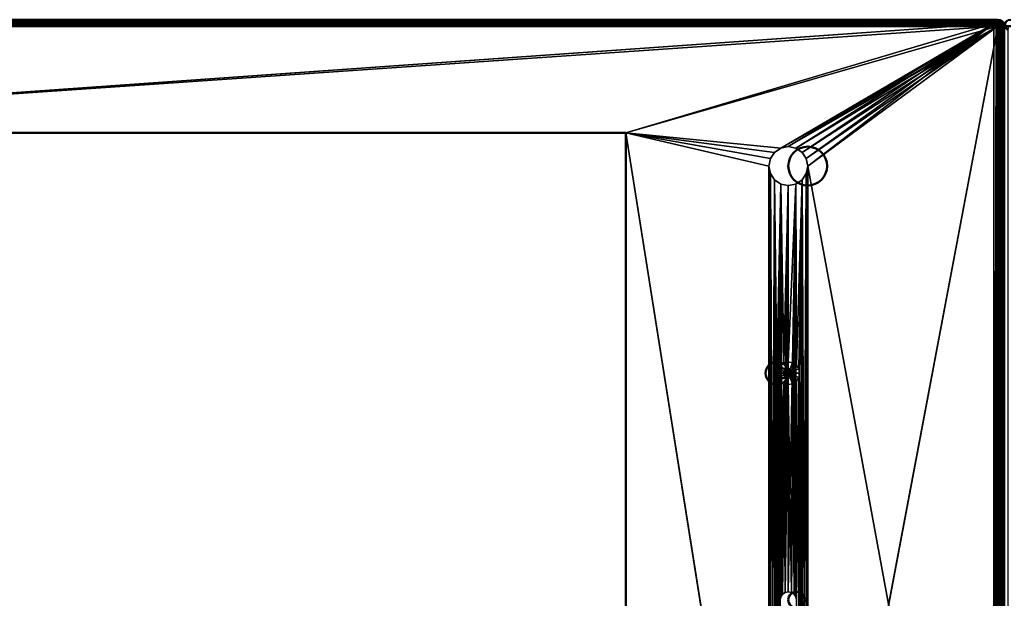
# Model space of a CAD drawing. Header units: millimetres. Extents: x -10 to 1197, y -358 to 10.
# Tile 4 of 8: x 294 to 598, y -179 to 0. Entities that reach past the tile are written whole.
import ezdxf

# ---------------------------------------------------------------- set-up
doc = ezdxf.new("R2010")
doc.units = ezdxf.units.MM
doc.header["$MEASUREMENT"] = 0
doc.layers.add('0 Misc', color=7, linetype='Continuous', lineweight=35)
doc.layers.add('10 Raster Images', color=7, linetype='Continuous', lineweight=35)

msp = doc.modelspace()

# ---------------------------------------------------------------- linework, layer by layer
at = {"layer": '0 Misc', "color": 160, "linetype": 'Continuous', "lineweight": 50}
for p, q in [((2, 0, 2), (596.43, 0, 2)), ((596.43, 0, 2), (595.21, -1.21, 69.96)), ((596.43, -2, -0.04), (2, -2, -0.04)), ((3.21, -1.21, 69.96), (595.21, -1.21, 69.96)), ((596.43, -356.43, -0.04), (596.43, -2, -0.04)), ((597.21, -3.21, 69.96), (598.43, -2, 2)), ((598.43, -2, 2), (598.43, -356.43, 2)), ((598.43, -356.43, 2), (598.43, -2, 2)), ((598.43, -2, 2), (599.64, -3.21, 69.96)), ((597.21, -3.21, 69.96), (597.21, -355.21, 69.96)), ((116.91, -34.91, 69.96), (481.51, -34.91, 69.96)), ((481.51, -34.91, -0.04), (116.91, -34.91, -0.04)), ((481.51, -34.91, 69.96), (481.51, -323.51, 69.96)), ((481.51, -34.91, 69.96), (481.51, -34.91, -0.04)), ((481.51, -323.51, -0.04), (481.51, -34.91, -0.04))]:
    msp.add_line(p, q, dxfattribs=at).dxf.unprotected_set("ltscale", 0)
at = {"layer": '0 Misc', "color": 160, "linetype": 'Continuous', "lineweight": 25}
for p, q in [((595.21, -1.21, 69.96), (116.91, -34.91, 69.96)), ((116.91, -34.91, -0.04), (596.43, -2, -0.04)), ((595.21, -1.21, 69.96), (481.51, -34.91, 69.96)), ((481.51, -34.91, -0.04), (596.43, -2, -0.04)), ((595.21, -1.21, 69.96), (529.42, -39.67, 69.96)), ((529.42, -39.67, -0.04), (596.43, -2, -0.04)), ((595.21, -1.21, 69.96), (531.71, -39.21, 69.96)), ((531.71, -39.21, -0.04), (596.43, -2, -0.04)), ((595.21, -1.21, 69.96), (534.01, -39.67, 69.96)), ((534.01, -39.67, -0.04), (596.43, -2, -0.04)), ((595.21, -1.21, 69.96), (535.96, -40.97, 69.96)), ((535.96, -40.97, -0.04), (596.43, -2, -0.04)), ((595.21, -1.21, 69.96), (537.26, -42.92, 69.96)), ((537.26, -42.92, -0.04), (596.43, -2, -0.04)), ((537.71, -45.21, 69.96), (595.21, -1.21, 69.96)), ((537.71, -45.21, -0.04), (596.43, -2, -0.04)), ((537.71, -313.21, -0.04), (596.43, -2, -0.04)), ((595.21, -1.21, 69.96), (595.21, -357.21, 69.96)), ((595.98, -1.37, 69.96), (595.21, -357.21, 69.96)), ((595.98, -1.37, 69.96), (595.98, -357.06, 69.96)), ((596.63, -1.8, 69.96), (595.98, -357.06, 69.96)), ((596.63, -1.8, 69.96), (596.63, -356.63, 69.96)), ((597.06, -2.45, 69.96), (596.63, -356.63, 69.96)), ((597.06, -2.45, 69.96), (597.06, -355.98, 69.96)), ((597.21, -3.21, 69.96), (597.06, -355.98, 69.96)), ((481.51, -34.91, 69.96), (525.71, -313.21, 69.96)), ((529.42, -39.67, 69.96), (481.51, -34.91, 69.96)), ((527.47, -40.97, 69.96), (481.51, -34.91, 69.96)), ((526.17, -42.92, 69.96), (481.51, -34.91, 69.96)), ((525.71, -45.21, 69.96), (481.51, -34.91, 69.96)), ((481.51, -34.91, -0.04), (529.42, -39.67, -0.04)), ((481.51, -34.91, -0.04), (527.47, -40.97, -0.04)), ((481.51, -34.91, -0.04), (526.17, -42.92, -0.04)), ((481.51, -34.91, -0.04), (525.71, -45.21, -0.04)), ((525.71, -313.21, -0.04), (481.51, -34.91, -0.04)), ((525.71, -313.21, 69.96), (525.71, -45.21, 69.96)), ((525.71, -45.21, 69.96), (526.17, -310.92, 69.96)), ((525.71, -45.21, -0.04), (525.71, -313.21, -0.04)), ((537.26, -310.92, -0.04), (537.71, -45.21, -0.04)), ((537.71, -313.21, 69.96), (537.71, -45.21, 69.96)), ((537.71, -45.21, 69.96), (595.21, -357.21, 69.96)), ((537.71, -45.21, -0.04), (537.71, -313.21, -0.04)), ((525.71, -313.21, -0.04), (526.17, -47.51, -0.04)), ((526.17, -47.51, 69.96), (526.17, -310.92, 69.96)), ((526.17, -47.51, 69.96), (527.47, -308.97, 69.96)), ((526.17, -310.92, -0.04), (526.17, -47.51, -0.04)), ((535.96, -308.97, -0.04), (537.26, -47.51, -0.04)), ((537.26, -47.51, 69.96), (537.26, -310.92, 69.96)), ((537.26, -47.51, 69.96), (537.71, -313.21, 69.96)), ((537.26, -310.92, -0.04), (537.26, -47.51, -0.04)), ((526.17, -310.92, -0.04), (527.47, -49.46, -0.04)), ((527.47, -49.46, 69.96), (527.47, -308.97, 69.96)), ((527.47, -49.46, 69.96), (528.21, -249.21, 69.96)), ((527.47, -49.46, 69.96), (528.21, -109.21, 69.96)), ((527.47, -308.97, -0.04), (527.47, -49.46, -0.04)), ((527.47, -308.97, -0.04), (529.42, -50.76, -0.04)), ((529.42, -50.76, 69.96), (528.21, -109.21, 69.96)), ((529.42, -50.76, 69.96), (528.48, -107.87, 69.96)), ((529.21, -179.21, -0.04), (529.42, -50.76, -0.04)), ((529.42, -50.76, 69.96), (529.24, -106.74, 69.96)), ((529.4, -178.26, -0.04), (529.42, -50.76, -0.04)), ((529.42, -50.76, 69.96), (530.37, -105.98, 69.96)), ((529.95, -177.45, -0.04), (529.42, -50.76, -0.04)), ((529.95, -177.45, -0.04), (531.71, -51.21, -0.04)), ((531.71, -51.21, 69.96), (530.37, -105.98, 69.96)), ((530.76, -176.9, -0.04), (531.71, -51.21, -0.04)), ((534.01, -50.76, 69.96), (531.71, -105.71, 69.96)), ((531.71, -176.71, -0.04), (534.01, -50.76, -0.04)), ((531.71, -51.21, 69.96), (531.71, -105.71, 69.96)), ((531.71, -176.71, -0.04), (531.71, -51.21, -0.04)), ((532.67, -176.9, -0.04), (534.01, -50.76, -0.04)), ((534.01, -50.76, 69.96), (533.05, -105.98, 69.96)), ((533.48, -177.45, -0.04), (534.01, -50.76, -0.04)), ((534.01, -50.76, 69.96), (534.19, -106.74, 69.96)), ((534.02, -178.26, -0.04), (534.01, -50.76, -0.04)), ((534.02, -178.26, -0.04), (535.96, -49.46, -0.04)), ((535.96, -49.46, 69.96), (534.19, -106.74, 69.96)), ((534.21, -179.21, -0.04), (535.96, -49.46, -0.04)), ((535.96, -49.46, 69.96), (534.95, -107.87, 69.96)), ((535.96, -49.46, 69.96), (535.21, -109.21, 69.96)), ((535.96, -49.46, 69.96), (535.21, -249.21, 69.96)), ((535.96, -49.46, 69.96), (535.96, -308.97, 69.96)), ((535.96, -49.46, 69.96), (537.26, -310.92, 69.96)), ((535.96, -308.97, -0.04), (535.96, -49.46, -0.04)), ((528.21, -109.21, 69.96), (528.21, -249.21, 69.96)), ((530.33, -108.64, 79.96), (530.33, -109.79, 79.96)), ((530.33, -108.64, 79.96), (530.65, -110.27, 79.96)), ((530.65, -108.15, 79.96), (530.65, -110.27, 79.96)), ((530.65, -108.15, 79.96), (531.14, -110.6, 79.96)), ((531.14, -107.83, 79.96), (531.14, -110.6, 79.96)), ((531.14, -107.83, 79.96), (531.71, -110.71, 79.96)), ((531.71, -107.71, 79.96), (531.71, -110.71, 79.96)), ((531.71, -107.71, 79.96), (532.29, -110.6, 79.96)), ((532.29, -107.83, 79.96), (532.29, -110.6, 79.96)), ((532.29, -107.83, 79.96), (532.77, -110.27, 79.96)), ((532.77, -108.15, 79.96), (532.77, -110.27, 79.96)), ((532.77, -108.15, 79.96), (533.1, -109.79, 79.96)), ((533.1, -108.64, 79.96), (533.1, -109.79, 79.96)), ((535.21, -109.21, 69.96), (534.95, -247.87, 69.96)), ((535.21, -109.21, 69.96), (535.21, -249.21, 69.96)), ((528.48, -110.55, 69.96), (528.21, -249.21, 69.96)), ((528.48, -110.55, 69.96), (528.48, -247.87, 69.96)), ((529.24, -111.69, 69.96), (528.48, -247.87, 69.96)), ((529.24, -111.69, 69.96), (529.21, -179.21, 69.96)), ((529.24, -111.69, 69.96), (529.4, -178.26, 69.96)), ((530.37, -112.45, 69.96), (529.4, -178.26, 69.96)), ((530.37, -112.45, 69.96), (529.95, -177.45, 69.96)), ((530.37, -112.45, 69.96), (530.76, -176.9, 69.96)), ((533.05, -112.45, 69.96), (532.67, -176.9, 69.96)), ((533.05, -112.45, 69.96), (533.48, -177.45, 69.96)), ((534.19, -111.69, 69.96), (533.48, -177.45, 69.96)), ((534.19, -111.69, 69.96), (534.02, -178.26, 69.96)), ((534.19, -111.69, 69.96), (534.21, -179.21, 69.96)), ((534.21, -179.21, 69.96), (534.95, -110.55, 69.96)), ((534.95, -110.55, 69.96), (534.95, -247.87, 69.96)), ((531.71, -112.71, 69.96), (530.76, -176.9, 69.96)), ((531.71, -112.71, 69.96), (531.71, -176.71, 69.96)), ((531.71, -112.71, 69.96), (532.67, -176.9, 69.96))]:
    msp.add_line(p, q, dxfattribs=at).dxf.unprotected_set("ltscale", 0)
at = {"layer": '0 Misc', "color": 160, "linetype": 'Continuous', "lineweight": 50}
for centre, radius in [((537.71, -45.21, 69.96), 6), ((537.71, -45.21, -0.04), 6), ((528.21, -109.21, 69.96), 3.5), ((528.21, -109.21, 77.96), 3.5), ((530.21, -109.21, 79.96), 1.5), ((534.21, -179.21, 69.96), 2.5), ((534.21, -179.21, -0.04), 2.5)]:
    msp.add_circle(centre, radius, dxfattribs=at).dxf.unprotected_set("ltscale", 0)
at = {"layer": '0 Misc', "color": 160, "linetype": 'Continuous', "lineweight": 50, "extrusion": (-1, 4.0596e-15, -2.27337e-13)}
msp.add_arc((2, 1.96, -596.43), 2, 178.977, 270, dxfattribs=at).dxf.unprotected_set("ltscale", 0)
at = {"layer": '0 Misc', "color": 160, "linetype": 'Continuous', "lineweight": 50, "extrusion": (-0.017846, -0.017849, 0.999681)}
msp.add_arc((423.18, 420.21, -8.64), 2, 45.0049, 134.9866, dxfattribs=at).dxf.unprotected_set("ltscale", 0)
at = {"layer": '0 Misc', "color": 160, "linetype": 'Continuous', "lineweight": 50, "extrusion": (0.017846, -0.017849, 0.999681)}
msp.add_arc((423.18, -425.76, 12.71), 2, 45.0134, 134.9951, dxfattribs=at).dxf.unprotected_set("ltscale", 0)
at = {"layer": '0 Misc', "color": 160, "linetype": 'Continuous', "lineweight": 50, "extrusion": (0, 0, -1)}
msp.add_arc((-595.21, -3.21, -69.96), 2, 90.0183, 179.9817, dxfattribs=at).dxf.unprotected_set("ltscale", 0)
at = {"layer": '0 Misc', "color": 160, "linetype": 'Continuous', "lineweight": 50, "extrusion": (0, -1, 0)}
msp.add_arc((596.43, 1.96, 2), 2, 270, 1.023, dxfattribs=at).dxf.unprotected_set("ltscale", 0)
at = {"layer": '0 Misc', "color": 160, "linetype": 'Continuous', "lineweight": 50, "extrusion": (2.53725e-16, -1, 5.68344e-14)}
msp.add_arc((600.43, 1.96, 2), 2, 178.977, 270, dxfattribs=at).dxf.unprotected_set("ltscale", 0)
at = {"layer": '0 Misc', "color": 7, "lineweight": 25}
for points, invisible_edges in [([(596.43, 0, 2), (2, 0, 2), (3.21, -1.21, 69.96)], 12), ([(2, 0, 2), (596.43, -0.09, 1.37), (2, -0.09, 1.37)], 1), ([(2, 0, 2), (596.43, 0, 2), (596.43, -0.09, 1.37)], 12), ([(596.43, 0, 2), (3.21, -1.21, 69.96), (595.21, -1.21, 69.96)], 1), ([(596.43, 0, 2), (595.21, -1.21, 69.96), (595.98, -1.37, 69.96)], 1), ([(596.43, 0, 2), (595.98, -1.37, 69.96), (597.19, -0.15, 2.01)], 1), ([(596.43, -0.09, 1.37), (2, -0.37, 0.81), (2, -0.09, 1.37)], 1), ([(596.43, -0.09, 1.37), (596.43, -0.37, 0.81), (2, -0.37, 0.81)], 12), ([(596.43, -0.37, 0.81), (2, -0.81, 0.35), (2, -0.37, 0.81)], 1), ([(596.43, -0.37, 0.81), (596.43, -0.81, 0.35), (2, -0.81, 0.35)], 12), ([(596.43, -0.81, 0.35), (2, -1.37, 0.06), (2, -0.81, 0.35)], 1), ([(596.43, -0.81, 0.35), (596.43, -1.37, 0.06), (2, -1.37, 0.06)], 12), ([(2, -1.37, 0.06), (596.43, -2, -0.04), (2, -2, -0.04)], 1), ([(2, -1.37, 0.06), (596.43, -1.37, 0.06), (596.43, -2, -0.04)], 12), ([(596.63, -1.8, 69.96), (597.19, -0.15, 2.01), (595.98, -1.37, 69.96)], 1), ([(597.05, -2, 0.06), (596.43, -356.43, -0.04), (596.43, -2, -0.04)], 1), ([(597.05, -2, 0.06), (597.05, -356.43, 0.06), (596.43, -356.43, -0.04)], 12), ([(596.54, -0.17, 1.16), (597.13, -0.48, 0.87), (596.62, -0.41, 0.76)], 1), ([(596.54, -0.17, 1.16), (597.04, -0.21, 1.31), (597.13, -0.48, 0.87)], 12), ([(596.62, -0.74, 0.42), (597.04, -1.28, 0.2), (596.54, -1.13, 0.17)], 1), ([(596.62, -0.41, 0.76), (597.13, -0.85, 0.49), (596.62, -0.74, 0.42)], 1), ([(596.62, -0.41, 0.76), (597.13, -0.48, 0.87), (597.13, -0.85, 0.49)], 12), ([(596.62, -0.74, 0.42), (597.13, -0.85, 0.49), (597.04, -1.28, 0.2)], 12), ([(596.63, -1.8, 69.96), (597.84, -0.59, 2.01), (597.19, -0.15, 2.01)], 12), ([(597.06, -2.45, 69.96), (597.84, -0.59, 2.01), (596.63, -1.8, 69.96)], 1), ([(597.5, -0.37, 1.5), (596.88, -0.06, 1.79), (597.33, -0.22, 2)], 1), ([(597.5, -0.37, 1.5), (597.04, -0.21, 1.31), (596.88, -0.06, 1.79)], 12), ([(597.33, -1.97, 0.18), (596.88, -1.75, 0.03), (597.04, -1.28, 0.2)], 12), ([(597.04, -0.21, 1.31), (597.59, -0.65, 1.04), (597.13, -0.48, 0.87)], 1), ([(597.04, -0.21, 1.31), (597.5, -0.37, 1.5), (597.59, -0.65, 1.04)], 12), ([(597.59, -1.03, 0.65), (597.04, -1.28, 0.2), (597.13, -0.85, 0.49)], 1), ([(597.59, -1.03, 0.65), (597.5, -1.48, 0.36), (597.04, -1.28, 0.2)], 12), ([(597.33, -1.97, 0.18), (597.04, -1.28, 0.2), (597.5, -1.48, 0.36)], 1), ([(597.62, -356.43, 0.35), (597.05, -2, 0.06), (597.62, -2, 0.35)], 1), ([(597.62, -356.43, 0.35), (597.05, -356.43, 0.06), (597.05, -2, 0.06)], 12), ([(597.06, -2.45, 69.96), (598.28, -1.23, 2.01), (597.84, -0.59, 2.01)], 12), ([(597.21, -3.21, 69.96), (598.28, -1.23, 2.01), (597.06, -2.45, 69.96)], 1), ([(597.59, -1.03, 0.65), (597.13, -0.48, 0.87), (597.59, -0.65, 1.04)], 1), ([(597.59, -1.03, 0.65), (597.13, -0.85, 0.49), (597.13, -0.48, 0.87)], 12), ([(597.21, -3.21, 69.96), (598.43, -2, 2), (598.28, -1.23, 2.01)], 12), ([(598.43, -356.43, 2), (598.43, -2, 2), (597.21, -3.21, 69.96)], 12), ([(597.97, -0.92, 1.29), (597.5, -0.37, 1.5), (597.88, -0.65, 1.73)], 1), ([(597.97, -0.92, 1.29), (597.59, -0.65, 1.04), (597.5, -0.37, 1.5)], 12), ([(597.59, -1.03, 0.65), (597.88, -1.72, 0.62), (597.5, -1.48, 0.36)], 1), ([(597.97, -1.28, 0.91), (597.59, -0.65, 1.04), (597.97, -0.92, 1.29)], 1), ([(597.97, -1.28, 0.91), (597.59, -1.03, 0.65), (597.59, -0.65, 1.04)], 12), ([(597.59, -1.03, 0.65), (597.97, -1.28, 0.91), (597.88, -1.72, 0.62)], 12), ([(598.06, -356.43, 0.81), (597.62, -2, 0.35), (598.06, -2, 0.81)], 1), ([(598.06, -356.43, 0.81), (597.62, -356.43, 0.35), (597.62, -2, 0.35)], 12), ([(598.24, -1.25, 1.57), (597.88, -0.65, 1.73), (598.17, -1.01, 1.97)], 1), ([(598.24, -1.25, 1.57), (597.97, -0.92, 1.29), (597.88, -0.65, 1.73)], 12), ([(597.97, -1.28, 0.91), (598.17, -1.97, 0.98), (597.88, -1.72, 0.62)], 1), ([(597.97, -0.92, 1.29), (598.24, -1.58, 1.23), (597.97, -1.28, 0.91)], 1), ([(597.97, -0.92, 1.29), (598.24, -1.25, 1.57), (598.24, -1.58, 1.23)], 12), ([(597.97, -1.28, 0.91), (598.24, -1.58, 1.23), (598.17, -1.97, 0.98)], 12), ([(598.34, -356.43, 1.37), (598.06, -2, 0.81), (598.34, -2, 1.37)], 1), ([(598.34, -356.43, 1.37), (598.06, -356.43, 0.81), (598.06, -2, 0.81)], 12), ([(598.39, -1.91, 1.61), (598.24, -1.25, 1.57), (598.39, -1.64, 1.89)], 1), ([(598.39, -1.91, 1.61), (598.24, -1.58, 1.23), (598.24, -1.25, 1.57)], 12), ([(598.43, -2, 2), (598.34, -356.43, 1.37), (598.34, -2, 1.37)], 1), ([(598.43, -2, 2), (598.43, -356.43, 2), (598.34, -356.43, 1.37)], 12), ([(598.43, -2, 2), (599.79, -2.45, 69.96), (598.58, -1.23, 2.01)], 1), ([(599.64, -355.21, 69.96), (598.43, -2, 2), (598.43, -356.43, 2)], 1), ([(599.64, -355.21, 69.96), (599.64, -3.21, 69.96), (598.43, -2, 2)], 12), ([(598.43, -2, 2), (599.64, -3.21, 69.96), (599.79, -2.45, 69.96)], 1), ([(598.43, -356.43, 2), (598.52, -2, 1.37), (598.52, -356.43, 1.37)], 1), ([(598.43, -356.43, 2), (598.43, -2, 2), (598.52, -2, 1.37)], 12), ([(598.43, -356.43, 2), (597.21, -3.21, 69.96), (597.21, -355.21, 69.96)], 1), ([(481.51, -34.91, -0.04), (116.91, -34.91, 69.96), (116.91, -34.91, -0.04)], 1), ([(481.51, -34.91, -0.04), (481.51, -34.91, 69.96), (116.91, -34.91, 69.96)], 12), ([(481.51, -323.51, -0.04), (481.51, -34.91, 69.96), (481.51, -34.91, -0.04)], 1), ([(481.51, -323.51, -0.04), (481.51, -323.51, 69.96), (481.51, -34.91, 69.96)], 12), ([(531.71, -39.21, -0.04), (529.42, -39.67, 69.96), (529.42, -39.67, -0.04)], 1), ([(531.71, -39.21, -0.04), (531.71, -39.21, 69.96), (529.42, -39.67, 69.96)], 12), ([(534.01, -39.67, -0.04), (531.71, -39.21, 69.96), (531.71, -39.21, -0.04)], 1), ([(534.01, -39.67, -0.04), (534.01, -39.67, 69.96), (531.71, -39.21, 69.96)], 12), ([(526.17, -42.92, 69.96), (527.47, -40.97, -0.04), (527.47, -40.97, 69.96)], 1), ([(526.17, -42.92, 69.96), (526.17, -42.92, -0.04), (527.47, -40.97, -0.04)], 12), ([(527.47, -40.97, 69.96), (529.42, -39.67, -0.04), (529.42, -39.67, 69.96)], 1), ([(527.47, -40.97, 69.96), (527.47, -40.97, -0.04), (529.42, -39.67, -0.04)], 12), ([(535.96, -40.97, -0.04), (534.01, -39.67, 69.96), (534.01, -39.67, -0.04)], 1), ([(535.96, -40.97, -0.04), (535.96, -40.97, 69.96), (534.01, -39.67, 69.96)], 12), ([(537.26, -42.92, -0.04), (535.96, -40.97, 69.96), (535.96, -40.97, -0.04)], 1), ([(537.26, -42.92, -0.04), (537.26, -42.92, 69.96), (535.96, -40.97, 69.96)], 12), ([(526.17, -42.92, -0.04), (525.71, -45.21, 69.96), (525.71, -45.21, -0.04)], 1), ([(526.17, -42.92, -0.04), (526.17, -42.92, 69.96), (525.71, -45.21, 69.96)], 12), ([(525.71, -45.21, -0.04), (526.17, -47.51, 69.96), (526.17, -47.51, -0.04)], 1), ([(525.71, -45.21, -0.04), (525.71, -45.21, 69.96), (526.17, -47.51, 69.96)], 12), ([(537.71, -45.21, -0.04), (537.26, -42.92, 69.96), (537.26, -42.92, -0.04)], 1), ([(537.71, -45.21, -0.04), (537.71, -45.21, 69.96), (537.26, -42.92, 69.96)], 12), ([(537.26, -47.51, -0.04), (537.71, -45.21, 69.96), (537.71, -45.21, -0.04)], 1), ([(537.26, -47.51, -0.04), (537.26, -47.51, 69.96), (537.71, -45.21, 69.96)], 12), ([(526.17, -47.51, -0.04), (527.47, -49.46, 69.96), (527.47, -49.46, -0.04)], 1), ([(526.17, -47.51, -0.04), (526.17, -47.51, 69.96), (527.47, -49.46, 69.96)], 12), ([(535.96, -49.46, -0.04), (537.26, -47.51, 69.96), (537.26, -47.51, -0.04)], 1), ([(535.96, -49.46, -0.04), (535.96, -49.46, 69.96), (537.26, -47.51, 69.96)], 12), ([(527.47, -49.46, -0.04), (529.42, -50.76, 69.96), (529.42, -50.76, -0.04)], 1), ([(527.47, -49.46, -0.04), (527.47, -49.46, 69.96), (529.42, -50.76, 69.96)], 12), ([(529.42, -50.76, -0.04), (531.71, -51.21, 69.96), (531.71, -51.21, -0.04)], 1), ([(529.42, -50.76, -0.04), (529.42, -50.76, 69.96), (531.71, -51.21, 69.96)], 12), ([(531.71, -51.21, -0.04), (534.01, -50.76, 69.96), (534.01, -50.76, -0.04)], 1), ([(531.71, -51.21, -0.04), (531.71, -51.21, 69.96), (534.01, -50.76, 69.96)], 12), ([(534.01, -50.76, -0.04), (535.96, -49.46, 69.96), (535.96, -49.46, -0.04)], 1), ([(534.01, -50.76, -0.04), (534.01, -50.76, 69.96), (535.96, -49.46, 69.96)], 12), ([(529.24, -106.74, 69.96), (530.37, -105.98, 77.96), (530.37, -105.98, 69.96)], 1), ([(529.24, -106.74, 69.96), (529.24, -106.74, 77.96), (530.37, -105.98, 77.96)], 12), ([(529.24, -106.74, 77.96), (531.14, -107.83, 79.96), (530.37, -105.98, 77.96)], 1), ([(530.37, -105.98, 69.96), (531.71, -105.71, 77.96), (531.71, -105.71, 69.96)], 1), ([(530.37, -105.98, 69.96), (530.37, -105.98, 77.96), (531.71, -105.71, 77.96)], 12), ([(530.37, -105.98, 77.96), (531.71, -107.71, 79.96), (531.71, -105.71, 77.96)], 1), ([(530.37, -105.98, 77.96), (531.14, -107.83, 79.96), (531.71, -107.71, 79.96)], 12), ([(531.71, -105.71, 69.96), (533.05, -105.98, 77.96), (533.05, -105.98, 69.96)], 1), ([(531.71, -105.71, 69.96), (531.71, -105.71, 77.96), (533.05, -105.98, 77.96)], 12), ([(531.71, -105.71, 77.96), (532.29, -107.83, 79.96), (533.05, -105.98, 77.96)], 1), ([(531.71, -105.71, 77.96), (531.71, -107.71, 79.96), (532.29, -107.83, 79.96)], 12), ([(532.77, -108.15, 79.96), (533.05, -105.98, 77.96), (532.29, -107.83, 79.96)], 1), ([(532.77, -108.15, 79.96), (534.19, -106.74, 77.96), (533.05, -105.98, 77.96)], 12), ([(534.19, -106.74, 77.96), (533.05, -105.98, 69.96), (533.05, -105.98, 77.96)], 1), ([(534.19, -106.74, 77.96), (534.19, -106.74, 69.96), (533.05, -105.98, 69.96)], 12), ([(528.21, -109.21, 69.96), (528.48, -107.87, 77.96), (528.48, -107.87, 69.96)], 1), ([(528.21, -109.21, 69.96), (528.21, -109.21, 77.96), (528.48, -107.87, 77.96)], 12), ([(528.21, -109.21, 77.96), (530.33, -108.64, 79.96), (528.48, -107.87, 77.96)], 1), ([(528.21, -109.21, 77.96), (530.21, -109.21, 79.96), (530.33, -108.64, 79.96)], 12), ([(528.48, -110.55, 69.96), (528.21, -109.21, 77.96), (528.21, -109.21, 69.96)], 1), ([(528.48, -110.55, 69.96), (528.48, -110.55, 77.96), (528.21, -109.21, 77.96)], 12), ([(528.48, -110.55, 77.96), (530.21, -109.21, 79.96), (528.21, -109.21, 77.96)], 1), ([(528.48, -107.87, 69.96), (529.24, -106.74, 77.96), (529.24, -106.74, 69.96)], 1), ([(528.48, -107.87, 69.96), (528.48, -107.87, 77.96), (529.24, -106.74, 77.96)], 12), ([(528.48, -107.87, 77.96), (530.65, -108.15, 79.96), (529.24, -106.74, 77.96)], 1), ([(528.48, -107.87, 77.96), (530.33, -108.64, 79.96), (530.65, -108.15, 79.96)], 12), ([(528.48, -110.55, 77.96), (530.33, -109.79, 79.96), (530.21, -109.21, 79.96)], 12), ([(529.24, -106.74, 77.96), (530.65, -108.15, 79.96), (531.14, -107.83, 79.96)], 12), ([(533.1, -108.64, 79.96), (534.19, -106.74, 77.96), (532.77, -108.15, 79.96)], 1), ([(533.1, -108.64, 79.96), (534.95, -107.87, 77.96), (534.19, -106.74, 77.96)], 12), ([(534.95, -107.87, 77.96), (533.1, -108.64, 79.96), (533.21, -109.21, 79.96)], 12), ([(535.21, -109.21, 77.96), (533.1, -109.79, 79.96), (534.95, -110.55, 77.96)], 1), ([(535.21, -109.21, 77.96), (533.21, -109.21, 79.96), (533.1, -109.79, 79.96)], 12), ([(534.95, -107.87, 77.96), (533.21, -109.21, 79.96), (535.21, -109.21, 77.96)], 1), ([(534.95, -107.87, 77.96), (534.19, -106.74, 69.96), (534.19, -106.74, 77.96)], 1), ([(534.95, -107.87, 77.96), (534.95, -107.87, 69.96), (534.19, -106.74, 69.96)], 12), ([(534.95, -107.87, 69.96), (535.21, -109.21, 77.96), (535.21, -109.21, 69.96)], 1), ([(534.95, -107.87, 69.96), (534.95, -107.87, 77.96), (535.21, -109.21, 77.96)], 12), ([(535.21, -109.21, 69.96), (534.95, -110.55, 77.96), (534.95, -110.55, 69.96)], 1), ([(535.21, -109.21, 69.96), (535.21, -109.21, 77.96), (534.95, -110.55, 77.96)], 12), ([(529.24, -111.69, 77.96), (530.33, -109.79, 79.96), (528.48, -110.55, 77.96)], 1), ([(529.24, -111.69, 69.96), (528.48, -110.55, 77.96), (528.48, -110.55, 69.96)], 1), ([(529.24, -111.69, 69.96), (529.24, -111.69, 77.96), (528.48, -110.55, 77.96)], 12), ([(529.24, -111.69, 77.96), (530.65, -110.27, 79.96), (530.33, -109.79, 79.96)], 12), ([(530.37, -112.45, 77.96), (530.65, -110.27, 79.96), (529.24, -111.69, 77.96)], 1), ([(530.37, -112.45, 69.96), (529.24, -111.69, 77.96), (529.24, -111.69, 69.96)], 1), ([(530.37, -112.45, 69.96), (530.37, -112.45, 77.96), (529.24, -111.69, 77.96)], 12), ([(530.37, -112.45, 77.96), (531.14, -110.6, 79.96), (530.65, -110.27, 79.96)], 12), ([(531.71, -112.71, 77.96), (531.14, -110.6, 79.96), (530.37, -112.45, 77.96)], 1), ([(531.71, -112.71, 69.96), (530.37, -112.45, 77.96), (530.37, -112.45, 69.96)], 1), ([(531.71, -112.71, 69.96), (531.71, -112.71, 77.96), (530.37, -112.45, 77.96)], 12), ([(531.71, -112.71, 77.96), (531.71, -110.71, 79.96), (531.14, -110.6, 79.96)], 12), ([(533.05, -112.45, 77.96), (532.29, -110.6, 79.96), (531.71, -110.71, 79.96)], 12), ([(533.05, -112.45, 77.96), (531.71, -110.71, 79.96), (531.71, -112.71, 77.96)], 1), ([(533.05, -112.45, 69.96), (531.71, -112.71, 77.96), (531.71, -112.71, 69.96)], 1), ([(533.05, -112.45, 69.96), (533.05, -112.45, 77.96), (531.71, -112.71, 77.96)], 12), ([(534.19, -111.69, 77.96), (532.77, -110.27, 79.96), (532.29, -110.6, 79.96)], 12), ([(534.19, -111.69, 77.96), (532.29, -110.6, 79.96), (533.05, -112.45, 77.96)], 1), ([(534.95, -110.55, 77.96), (533.1, -109.79, 79.96), (532.77, -110.27, 79.96)], 12), ([(534.95, -110.55, 77.96), (532.77, -110.27, 79.96), (534.19, -111.69, 77.96)], 1), ([(534.19, -111.69, 69.96), (533.05, -112.45, 77.96), (533.05, -112.45, 69.96)], 1), ([(534.19, -111.69, 69.96), (534.19, -111.69, 77.96), (533.05, -112.45, 77.96)], 12), ([(534.95, -110.55, 69.96), (534.19, -111.69, 77.96), (534.19, -111.69, 69.96)], 1), ([(534.95, -110.55, 69.96), (534.95, -110.55, 77.96), (534.19, -111.69, 77.96)], 12), ([(529.4, -178.26, -0.04), (529.21, -179.21, 69.96), (529.21, -179.21, -0.04)], 1), ([(529.4, -178.26, -0.04), (529.4, -178.26, 69.96), (529.21, -179.21, 69.96)], 12), ([(529.4, -178.26, 69.96), (529.95, -177.45, -0.04), (529.95, -177.45, 69.96)], 1), ([(529.4, -178.26, 69.96), (529.4, -178.26, -0.04), (529.95, -177.45, -0.04)], 12), ([(529.95, -177.45, 69.96), (530.76, -176.9, -0.04), (530.76, -176.9, 69.96)], 1), ([(529.95, -177.45, 69.96), (529.95, -177.45, -0.04), (530.76, -176.9, -0.04)], 12), ([(531.71, -176.71, -0.04), (530.76, -176.9, 69.96), (530.76, -176.9, -0.04)], 1), ([(531.71, -176.71, -0.04), (531.71, -176.71, 69.96), (530.76, -176.9, 69.96)], 12), ([(532.67, -176.9, -0.04), (531.71, -176.71, 69.96), (531.71, -176.71, -0.04)], 1), ([(532.67, -176.9, -0.04), (532.67, -176.9, 69.96), (531.71, -176.71, 69.96)], 12), ([(533.48, -177.45, -0.04), (532.67, -176.9, 69.96), (532.67, -176.9, -0.04)], 1), ([(533.48, -177.45, -0.04), (533.48, -177.45, 69.96), (532.67, -176.9, 69.96)], 12), ([(534.02, -178.26, -0.04), (533.48, -177.45, 69.96), (533.48, -177.45, -0.04)], 1), ([(534.02, -178.26, -0.04), (534.02, -178.26, 69.96), (533.48, -177.45, 69.96)], 12), ([(534.21, -179.21, -0.04), (534.02, -178.26, 69.96), (534.02, -178.26, -0.04)], 1), ([(534.21, -179.21, -0.04), (534.21, -179.21, 69.96), (534.02, -178.26, 69.96)], 12)]:
    msp.add_3dface(points, dxfattribs=dict(at, invisible_edges=invisible_edges))
for points in [[(596.43, 0, 2), (596.54, -0.17, 1.16), (596.43, -0.09, 1.37)], [(597.19, -0.15, 2.01), (596.88, -0.06, 1.79), (596.43, 0, 2)], [(596.54, -0.17, 1.16), (596.43, 0, 2), (596.88, -0.06, 1.79)], [(116.91, -34.91, -0.04), (2, -2, -0.04), (596.43, -2, -0.04)], [(3.21, -1.21, 69.96), (116.91, -34.91, 69.96), (595.21, -1.21, 69.96)], [(595.21, -1.21, 69.96), (116.91, -34.91, 69.96), (481.51, -34.91, 69.96)], [(116.91, -34.91, -0.04), (596.43, -2, -0.04), (481.51, -34.91, -0.04)], [(595.21, -1.21, 69.96), (481.51, -34.91, 69.96), (529.42, -39.67, 69.96)], [(481.51, -34.91, -0.04), (596.43, -2, -0.04), (529.42, -39.67, -0.04)], [(595.21, -1.21, 69.96), (529.42, -39.67, 69.96), (531.71, -39.21, 69.96)], [(529.42, -39.67, -0.04), (596.43, -2, -0.04), (531.71, -39.21, -0.04)], [(595.21, -1.21, 69.96), (531.71, -39.21, 69.96), (534.01, -39.67, 69.96)], [(531.71, -39.21, -0.04), (596.43, -2, -0.04), (534.01, -39.67, -0.04)], [(595.21, -1.21, 69.96), (534.01, -39.67, 69.96), (535.96, -40.97, 69.96)], [(534.01, -39.67, -0.04), (596.43, -2, -0.04), (535.96, -40.97, -0.04)], [(595.21, -1.21, 69.96), (535.96, -40.97, 69.96), (537.26, -42.92, 69.96)], [(535.96, -40.97, -0.04), (596.43, -2, -0.04), (537.26, -42.92, -0.04)], [(595.21, -1.21, 69.96), (537.26, -42.92, 69.96), (537.71, -45.21, 69.96)], [(537.26, -42.92, -0.04), (596.43, -2, -0.04), (537.71, -45.21, -0.04)], [(537.71, -45.21, 69.96), (595.21, -357.21, 69.96), (595.21, -1.21, 69.96)], [(537.71, -45.21, -0.04), (596.43, -2, -0.04), (537.71, -313.21, -0.04)], [(596.43, -356.43, -0.04), (537.71, -313.21, -0.04), (596.43, -2, -0.04)], [(595.21, -1.21, 69.96), (595.21, -357.21, 69.96), (595.98, -1.37, 69.96)], [(595.98, -1.37, 69.96), (595.21, -357.21, 69.96), (595.98, -357.06, 69.96)], [(595.98, -1.37, 69.96), (595.98, -357.06, 69.96), (596.63, -1.8, 69.96)], [(596.63, -1.8, 69.96), (595.98, -357.06, 69.96), (596.63, -356.63, 69.96)], [(596.54, -0.17, 1.16), (596.43, -0.37, 0.81), (596.43, -0.09, 1.37)], [(596.62, -0.41, 0.76), (596.43, -0.37, 0.81), (596.54, -0.17, 1.16)], [(596.43, -0.81, 0.35), (596.43, -0.37, 0.81), (596.62, -0.74, 0.42)], [(596.62, -0.74, 0.42), (596.43, -0.37, 0.81), (596.62, -0.41, 0.76)], [(596.54, -1.13, 0.17), (596.43, -0.81, 0.35), (596.62, -0.74, 0.42)], [(596.43, -1.37, 0.06), (596.43, -0.81, 0.35), (596.54, -1.13, 0.17)], [(597.04, -1.28, 0.2), (596.43, -1.37, 0.06), (596.54, -1.13, 0.17)], [(597.04, -1.28, 0.2), (596.88, -1.75, 0.03), (596.43, -1.37, 0.06)], [(596.88, -1.75, 0.03), (596.43, -2, -0.04), (596.43, -1.37, 0.06)], [(597.05, -2, 0.06), (596.43, -2, -0.04), (596.88, -1.75, 0.03)], [(596.88, -0.06, 1.79), (597.04, -0.21, 1.31), (596.54, -0.17, 1.16)], [(596.63, -1.8, 69.96), (596.63, -356.63, 69.96), (597.06, -2.45, 69.96)], [(597.06, -2.45, 69.96), (596.63, -356.63, 69.96), (597.06, -355.98, 69.96)], [(597.19, -0.15, 2.01), (597.33, -0.22, 2), (596.88, -0.06, 1.79)], [(597.05, -2, 0.06), (596.88, -1.75, 0.03), (597.33, -1.97, 0.18)], [(597.33, -1.97, 0.18), (597.62, -2, 0.35), (597.05, -2, 0.06)], [(597.06, -2.45, 69.96), (597.06, -355.98, 69.96), (597.21, -3.21, 69.96)], [(597.84, -0.59, 2.01), (597.33, -0.22, 2), (597.19, -0.15, 2.01)], [(597.84, -0.59, 2.01), (597.5, -0.37, 1.5), (597.33, -0.22, 2)], [(597.33, -1.97, 0.18), (597.5, -1.48, 0.36), (597.62, -2, 0.35)], [(597.88, -0.65, 1.73), (597.5, -0.37, 1.5), (597.84, -0.59, 2.01)], [(597.88, -1.72, 0.62), (597.62, -2, 0.35), (597.5, -1.48, 0.36)], [(597.62, -2, 0.35), (597.88, -1.72, 0.62), (598.06, -2, 0.81)], [(598.17, -1.01, 1.97), (597.88, -0.65, 1.73), (597.84, -0.59, 2.01)], [(598.17, -1.01, 1.97), (597.84, -0.59, 2.01), (598.28, -1.23, 2.01)], [(598.06, -2, 0.81), (597.88, -1.72, 0.62), (598.17, -1.97, 0.98)], [(598.06, -2, 0.81), (598.17, -1.97, 0.98), (598.34, -2, 1.37)], [(598.24, -1.25, 1.57), (598.17, -1.01, 1.97), (598.28, -1.23, 2.01)], [(598.17, -1.97, 0.98), (598.24, -1.58, 1.23), (598.34, -2, 1.37)], [(598.24, -1.25, 1.57), (598.28, -1.23, 2.01), (598.39, -1.64, 1.89)], [(598.34, -2, 1.37), (598.24, -1.58, 1.23), (598.39, -1.91, 1.61)], [(598.39, -1.64, 1.89), (598.28, -1.23, 2.01), (598.43, -2, 2)], [(598.39, -1.91, 1.61), (598.43, -2, 2), (598.34, -2, 1.37)], [(598.39, -1.91, 1.61), (598.39, -1.64, 1.89), (598.43, -2, 2)], [(598.58, -1.23, 2.01), (598.48, -1.78, 1.55), (598.43, -2, 2)], [(598.48, -1.78, 1.55), (598.52, -2, 1.37), (598.43, -2, 2)], [(597.21, -3.21, 69.96), (597.06, -355.98, 69.96), (597.21, -355.21, 69.96)], [(481.51, -323.51, 69.96), (525.71, -313.21, 69.96), (481.51, -34.91, 69.96)], [(529.42, -39.67, 69.96), (481.51, -34.91, 69.96), (527.47, -40.97, 69.96)], [(527.47, -40.97, 69.96), (481.51, -34.91, 69.96), (526.17, -42.92, 69.96)], [(526.17, -42.92, 69.96), (481.51, -34.91, 69.96), (525.71, -45.21, 69.96)], [(525.71, -45.21, 69.96), (481.51, -34.91, 69.96), (525.71, -313.21, 69.96)], [(481.51, -34.91, -0.04), (529.42, -39.67, -0.04), (527.47, -40.97, -0.04)], [(481.51, -34.91, -0.04), (527.47, -40.97, -0.04), (526.17, -42.92, -0.04)], [(481.51, -34.91, -0.04), (526.17, -42.92, -0.04), (525.71, -45.21, -0.04)], [(525.71, -313.21, -0.04), (481.51, -323.51, -0.04), (481.51, -34.91, -0.04)], [(525.71, -313.21, -0.04), (481.51, -34.91, -0.04), (525.71, -45.21, -0.04)], [(526.17, -310.92, 69.96), (525.71, -45.21, 69.96), (525.71, -313.21, 69.96)], [(525.71, -45.21, 69.96), (526.17, -310.92, 69.96), (526.17, -47.51, 69.96)], [(526.17, -47.51, -0.04), (525.71, -313.21, -0.04), (525.71, -45.21, -0.04)], [(537.26, -47.51, 69.96), (537.71, -313.21, 69.96), (537.71, -45.21, 69.96)], [(537.26, -310.92, -0.04), (537.26, -47.51, -0.04), (537.71, -45.21, -0.04)], [(537.26, -310.92, -0.04), (537.71, -45.21, -0.04), (537.71, -313.21, -0.04)], [(537.71, -313.21, 69.96), (595.21, -357.21, 69.96), (537.71, -45.21, 69.96)], [(525.71, -313.21, -0.04), (526.17, -47.51, -0.04), (526.17, -310.92, -0.04)], [(526.17, -47.51, 69.96), (526.17, -310.92, 69.96), (527.47, -308.97, 69.96)], [(526.17, -47.51, 69.96), (527.47, -308.97, 69.96), (527.47, -49.46, 69.96)], [(526.17, -310.92, -0.04), (526.17, -47.51, -0.04), (527.47, -49.46, -0.04)], [(535.96, -49.46, 69.96), (537.26, -310.92, 69.96), (537.26, -47.51, 69.96)], [(535.96, -308.97, -0.04), (535.96, -49.46, -0.04), (537.26, -47.51, -0.04)], [(535.96, -308.97, -0.04), (537.26, -47.51, -0.04), (537.26, -310.92, -0.04)], [(537.26, -47.51, 69.96), (537.26, -310.92, 69.96), (537.71, -313.21, 69.96)], [(526.17, -310.92, -0.04), (527.47, -49.46, -0.04), (527.47, -308.97, -0.04)], [(527.47, -49.46, 69.96), (527.47, -308.97, 69.96), (528.21, -249.21, 69.96)], [(527.47, -49.46, 69.96), (528.21, -249.21, 69.96), (528.21, -109.21, 69.96)], [(528.21, -109.21, 69.96), (529.42, -50.76, 69.96), (527.47, -49.46, 69.96)], [(527.47, -308.97, -0.04), (527.47, -49.46, -0.04), (529.42, -50.76, -0.04)], [(527.47, -308.97, -0.04), (529.42, -50.76, -0.04), (529.21, -179.21, -0.04)], [(529.42, -50.76, 69.96), (528.21, -109.21, 69.96), (528.48, -107.87, 69.96)], [(529.42, -50.76, 69.96), (528.48, -107.87, 69.96), (529.24, -106.74, 69.96)], [(529.21, -179.21, -0.04), (529.42, -50.76, -0.04), (529.4, -178.26, -0.04)], [(529.42, -50.76, 69.96), (529.24, -106.74, 69.96), (530.37, -105.98, 69.96)], [(529.4, -178.26, -0.04), (529.42, -50.76, -0.04), (529.95, -177.45, -0.04)], [(529.42, -50.76, 69.96), (530.37, -105.98, 69.96), (531.71, -51.21, 69.96)], [(529.95, -177.45, -0.04), (529.42, -50.76, -0.04), (531.71, -51.21, -0.04)], [(529.95, -177.45, -0.04), (531.71, -51.21, -0.04), (530.76, -176.9, -0.04)], [(531.71, -51.21, 69.96), (530.37, -105.98, 69.96), (531.71, -105.71, 69.96)], [(530.76, -176.9, -0.04), (531.71, -51.21, -0.04), (531.71, -176.71, -0.04)], [(531.71, -51.21, 69.96), (531.71, -105.71, 69.96), (534.01, -50.76, 69.96)], [(534.01, -50.76, 69.96), (531.71, -105.71, 69.96), (533.05, -105.98, 69.96)], [(531.71, -176.71, -0.04), (531.71, -51.21, -0.04), (534.01, -50.76, -0.04)], [(531.71, -176.71, -0.04), (534.01, -50.76, -0.04), (532.67, -176.9, -0.04)], [(532.67, -176.9, -0.04), (534.01, -50.76, -0.04), (533.48, -177.45, -0.04)], [(534.01, -50.76, 69.96), (533.05, -105.98, 69.96), (534.19, -106.74, 69.96)], [(533.48, -177.45, -0.04), (534.01, -50.76, -0.04), (534.02, -178.26, -0.04)], [(534.01, -50.76, 69.96), (534.19, -106.74, 69.96), (535.96, -49.46, 69.96)], [(534.02, -178.26, -0.04), (534.01, -50.76, -0.04), (535.96, -49.46, -0.04)], [(534.02, -178.26, -0.04), (535.96, -49.46, -0.04), (534.21, -179.21, -0.04)], [(535.96, -49.46, 69.96), (534.19, -106.74, 69.96), (534.95, -107.87, 69.96)], [(535.96, -308.97, -0.04), (534.21, -179.21, -0.04), (535.96, -49.46, -0.04)], [(535.96, -49.46, 69.96), (534.95, -107.87, 69.96), (535.21, -109.21, 69.96)], [(535.96, -49.46, 69.96), (535.21, -109.21, 69.96), (535.21, -249.21, 69.96)], [(535.96, -49.46, 69.96), (535.21, -249.21, 69.96), (535.96, -308.97, 69.96)], [(535.96, -49.46, 69.96), (535.96, -308.97, 69.96), (537.26, -310.92, 69.96)], [(528.21, -249.21, 69.96), (528.48, -110.55, 69.96), (528.21, -109.21, 69.96)], [(530.33, -109.79, 79.96), (530.33, -108.64, 79.96), (530.21, -109.21, 79.96)], [(530.33, -108.64, 79.96), (530.65, -110.27, 79.96), (530.65, -108.15, 79.96)], [(530.33, -108.64, 79.96), (530.33, -109.79, 79.96), (530.65, -110.27, 79.96)], [(530.65, -108.15, 79.96), (531.14, -110.6, 79.96), (531.14, -107.83, 79.96)], [(530.65, -108.15, 79.96), (530.65, -110.27, 79.96), (531.14, -110.6, 79.96)], [(531.14, -107.83, 79.96), (531.71, -110.71, 79.96), (531.71, -107.71, 79.96)], [(531.14, -107.83, 79.96), (531.14, -110.6, 79.96), (531.71, -110.71, 79.96)], [(531.71, -107.71, 79.96), (531.71, -110.71, 79.96), (532.29, -110.6, 79.96)], [(531.71, -107.71, 79.96), (532.29, -110.6, 79.96), (532.29, -107.83, 79.96)], [(532.29, -107.83, 79.96), (532.29, -110.6, 79.96), (532.77, -110.27, 79.96)], [(532.29, -107.83, 79.96), (532.77, -110.27, 79.96), (532.77, -108.15, 79.96)], [(532.77, -108.15, 79.96), (532.77, -110.27, 79.96), (533.1, -109.79, 79.96)], [(532.77, -108.15, 79.96), (533.1, -109.79, 79.96), (533.1, -108.64, 79.96)], [(533.1, -108.64, 79.96), (533.1, -109.79, 79.96), (533.21, -109.21, 79.96)], [(534.95, -110.55, 69.96), (534.95, -247.87, 69.96), (535.21, -109.21, 69.96)], [(535.21, -109.21, 69.96), (534.95, -247.87, 69.96), (535.21, -249.21, 69.96)], [(528.48, -110.55, 69.96), (528.21, -249.21, 69.96), (528.48, -247.87, 69.96)], [(528.48, -110.55, 69.96), (528.48, -247.87, 69.96), (529.24, -111.69, 69.96)], [(529.24, -111.69, 69.96), (528.48, -247.87, 69.96), (529.21, -179.21, 69.96)], [(529.24, -111.69, 69.96), (529.21, -179.21, 69.96), (529.4, -178.26, 69.96)], [(529.24, -111.69, 69.96), (529.4, -178.26, 69.96), (530.37, -112.45, 69.96)], [(530.37, -112.45, 69.96), (529.4, -178.26, 69.96), (529.95, -177.45, 69.96)], [(530.37, -112.45, 69.96), (529.95, -177.45, 69.96), (530.76, -176.9, 69.96)], [(530.37, -112.45, 69.96), (530.76, -176.9, 69.96), (531.71, -112.71, 69.96)], [(531.71, -112.71, 69.96), (532.67, -176.9, 69.96), (533.05, -112.45, 69.96)], [(533.05, -112.45, 69.96), (532.67, -176.9, 69.96), (533.48, -177.45, 69.96)], [(533.05, -112.45, 69.96), (533.48, -177.45, 69.96), (534.19, -111.69, 69.96)], [(534.19, -111.69, 69.96), (533.48, -177.45, 69.96), (534.02, -178.26, 69.96)], [(534.19, -111.69, 69.96), (534.02, -178.26, 69.96), (534.21, -179.21, 69.96)], [(534.19, -111.69, 69.96), (534.21, -179.21, 69.96), (534.95, -110.55, 69.96)], [(534.21, -179.21, 69.96), (534.95, -247.87, 69.96), (534.95, -110.55, 69.96)], [(531.71, -112.71, 69.96), (530.76, -176.9, 69.96), (531.71, -176.71, 69.96)], [(531.71, -112.71, 69.96), (531.71, -176.71, 69.96), (532.67, -176.9, 69.96)]]:
    msp.add_3dface(points, dxfattribs=at)
at = {"layer": '10 Raster Images', "color": 160, "linetype": 'Continuous', "lineweight": 25}
for p, q in [((596.43, -2, -0.04), (2, -2, -0.04)), ((3.21, -1.21, 69.96), (595.21, -1.21, 69.96)), ((595.21, -1.21, 69.96), (595.98, -1.37, 69.96)), ((595.98, -1.37, 69.96), (596.63, -1.8, 69.96)), ((596.43, -356.43, -0.04), (596.43, -2, -0.04)), ((596.63, -1.8, 69.96), (597.06, -2.45, 69.96)), ((597.06, -2.45, 69.96), (597.21, -3.21, 69.96)), ((597.21, -3.21, 69.96), (597.21, -355.21, 69.96)), ((481.51, -34.91, 69.96), (116.91, -34.91, 69.96)), ((116.91, -34.91, -0.04), (481.51, -34.91, -0.04)), ((481.51, -323.51, 69.96), (481.51, -34.91, 69.96)), ((481.51, -34.91, -0.04), (481.51, -323.51, -0.04)), ((531.71, -39.21, 69.96), (529.42, -39.67, 69.96)), ((529.42, -39.67, -0.04), (531.71, -39.21, -0.04)), ((534.01, -39.67, 69.96), (531.71, -39.21, 69.96)), ((531.71, -39.21, -0.04), (534.01, -39.67, -0.04)), ((527.47, -40.97, 69.96), (526.17, -42.92, 69.96)), ((526.17, -42.92, -0.04), (527.47, -40.97, -0.04)), ((529.42, -39.67, 69.96), (527.47, -40.97, 69.96)), ((527.47, -40.97, -0.04), (529.42, -39.67, -0.04)), ((535.96, -40.97, 69.96), (534.01, -39.67, 69.96)), ((534.01, -39.67, -0.04), (535.96, -40.97, -0.04)), ((537.26, -42.92, 69.96), (535.96, -40.97, 69.96)), ((535.96, -40.97, -0.04), (537.26, -42.92, -0.04)), ((526.17, -42.92, 69.96), (525.71, -45.21, 69.96)), ((525.71, -45.21, -0.04), (526.17, -42.92, -0.04)), ((525.71, -45.21, 69.96), (526.17, -47.51, 69.96)), ((526.17, -47.51, -0.04), (525.71, -45.21, -0.04)), ((537.71, -45.21, 69.96), (537.26, -42.92, 69.96)), ((537.26, -42.92, -0.04), (537.71, -45.21, -0.04)), ((537.26, -47.51, 69.96), (537.71, -45.21, 69.96)), ((537.71, -45.21, -0.04), (537.26, -47.51, -0.04)), ((526.17, -47.51, 69.96), (527.47, -49.46, 69.96)), ((527.47, -49.46, -0.04), (526.17, -47.51, -0.04)), ((535.96, -49.46, 69.96), (537.26, -47.51, 69.96)), ((537.26, -47.51, -0.04), (535.96, -49.46, -0.04)), ((527.47, -49.46, 69.96), (529.42, -50.76, 69.96)), ((529.42, -50.76, -0.04), (527.47, -49.46, -0.04)), ((529.42, -50.76, 69.96), (531.71, -51.21, 69.96)), ((531.71, -51.21, -0.04), (529.42, -50.76, -0.04)), ((531.71, -51.21, 69.96), (534.01, -50.76, 69.96)), ((534.01, -50.76, -0.04), (531.71, -51.21, -0.04)), ((534.01, -50.76, 69.96), (535.96, -49.46, 69.96)), ((535.96, -49.46, -0.04), (534.01, -50.76, -0.04)), ((530.37, -105.98, 69.96), (529.24, -106.74, 69.96)), ((531.71, -105.71, 69.96), (530.37, -105.98, 69.96)), ((533.05, -105.98, 69.96), (531.71, -105.71, 69.96)), ((534.19, -106.74, 69.96), (533.05, -105.98, 69.96)), ((528.48, -107.87, 69.96), (528.21, -109.21, 69.96)), ((528.21, -109.21, 69.96), (528.48, -110.55, 69.96)), ((529.24, -106.74, 69.96), (528.48, -107.87, 69.96)), ((530.21, -109.21, 79.96), (530.33, -108.64, 79.96)), ((530.33, -109.79, 79.96), (530.21, -109.21, 79.96)), ((530.33, -108.64, 79.96), (530.65, -108.15, 79.96)), ((530.65, -108.15, 79.96), (531.14, -107.83, 79.96)), ((531.14, -107.83, 79.96), (531.71, -107.71, 79.96)), ((531.71, -107.71, 79.96), (532.29, -107.83, 79.96)), ((532.29, -107.83, 79.96), (532.77, -108.15, 79.96)), ((532.77, -108.15, 79.96), (533.1, -108.64, 79.96)), ((533.1, -108.64, 79.96), (533.21, -109.21, 79.96)), ((533.21, -109.21, 79.96), (533.1, -109.79, 79.96)), ((534.95, -107.87, 69.96), (534.19, -106.74, 69.96)), ((535.21, -109.21, 69.96), (534.95, -107.87, 69.96)), ((534.95, -110.55, 69.96), (535.21, -109.21, 69.96)), ((528.48, -110.55, 69.96), (529.24, -111.69, 69.96)), ((529.24, -111.69, 69.96), (530.37, -112.45, 69.96)), ((530.65, -110.27, 79.96), (530.33, -109.79, 79.96)), ((530.37, -112.45, 69.96), (531.71, -112.71, 69.96)), ((531.14, -110.6, 79.96), (530.65, -110.27, 79.96)), ((531.71, -110.71, 79.96), (531.14, -110.6, 79.96)), ((532.29, -110.6, 79.96), (531.71, -110.71, 79.96)), ((531.71, -112.71, 69.96), (533.05, -112.45, 69.96)), ((532.77, -110.27, 79.96), (532.29, -110.6, 79.96)), ((533.1, -109.79, 79.96), (532.77, -110.27, 79.96)), ((533.05, -112.45, 69.96), (534.19, -111.69, 69.96)), ((534.19, -111.69, 69.96), (534.95, -110.55, 69.96)), ((529.4, -178.26, 69.96), (529.21, -179.21, 69.96)), ((529.21, -179.21, -0.04), (529.4, -178.26, -0.04)), ((529.95, -177.45, 69.96), (529.4, -178.26, 69.96)), ((529.4, -178.26, -0.04), (529.95, -177.45, -0.04)), ((530.76, -176.9, 69.96), (529.95, -177.45, 69.96)), ((529.95, -177.45, -0.04), (530.76, -176.9, -0.04)), ((531.71, -176.71, 69.96), (530.76, -176.9, 69.96)), ((530.76, -176.9, -0.04), (531.71, -176.71, -0.04)), ((532.67, -176.9, 69.96), (531.71, -176.71, 69.96)), ((531.71, -176.71, -0.04), (532.67, -176.9, -0.04)), ((533.48, -177.45, 69.96), (532.67, -176.9, 69.96)), ((532.67, -176.9, -0.04), (533.48, -177.45, -0.04)), ((534.02, -178.26, 69.96), (533.48, -177.45, 69.96)), ((533.48, -177.45, -0.04), (534.02, -178.26, -0.04)), ((534.21, -179.21, 69.96), (534.02, -178.26, 69.96)), ((534.02, -178.26, -0.04), (534.21, -179.21, -0.04))]:
    msp.add_line(p, q, dxfattribs=at).dxf.unprotected_set("ltscale", 0)

doc.saveas('drawing.dxf')
